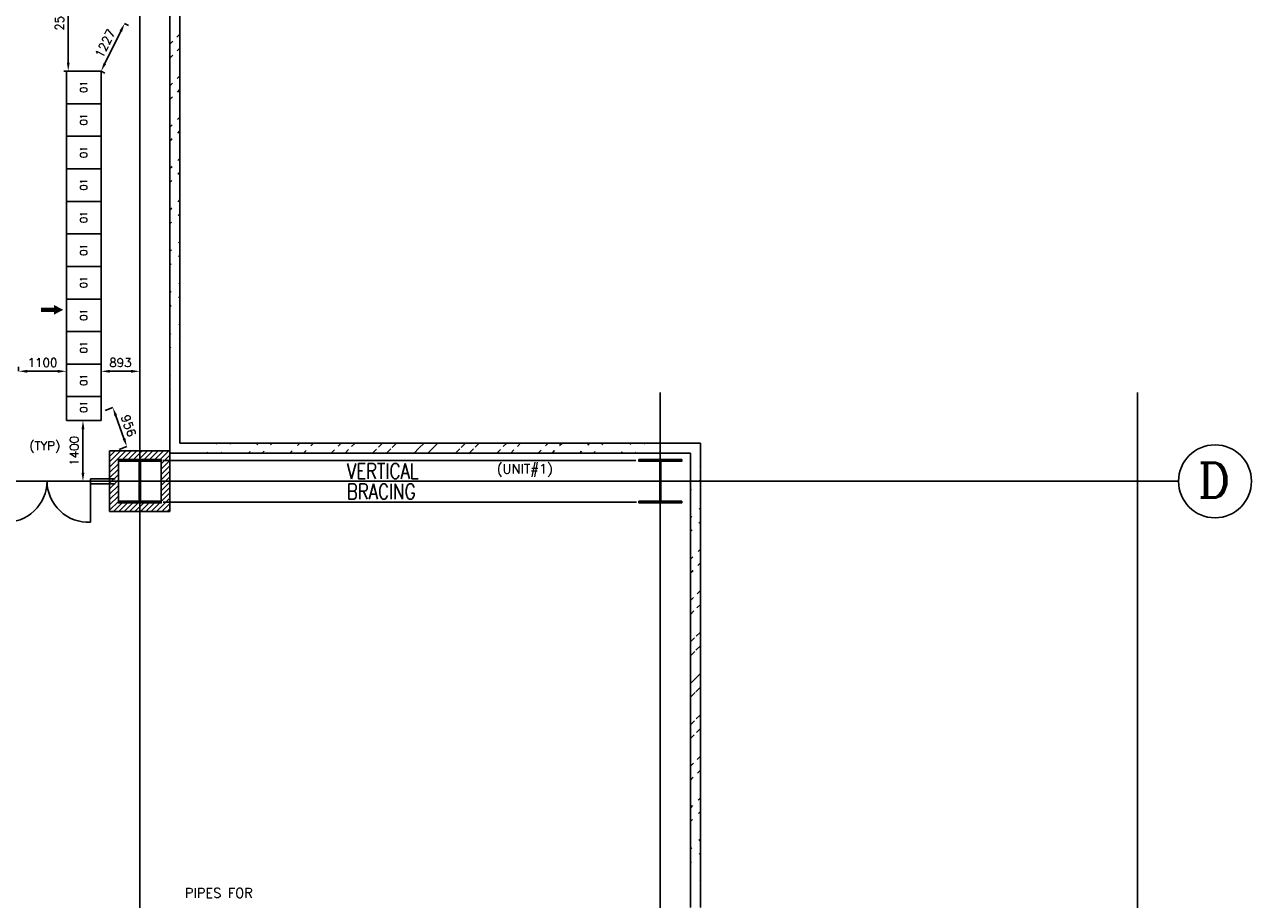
# Model space of a CAD drawing. Extents: x 361682 to 759535, y 756798 to 1113679.
# Tile 68 of 80: x 589712 to 617999, y 1066473 to 1086634. Entities that reach past the tile are written whole.
import ezdxf

# ---------------------------------------------------------------- set-up
doc = ezdxf.new("R2010")
doc.units = 0
doc.header["$LTSCALE"] = 700
doc.header["$MEASUREMENT"] = 0
doc.header["$PDMODE"] = 2
doc.header["$PDSIZE"] = -1
doc.linetypes.add('CENTER', pattern=[2, 1.25, -0.25, 0.25, -0.25])
doc.layers.get('0').update_dxf_attribs({"linetype": 'CONTINUOUS'})
doc.layers.get('DEFPOINTS').update_dxf_attribs({"linetype": 'CONTINUOUS'})
for name, color, linetype in [('BRACING', 7, 'CONTINUOUS'), ('CEN', 2, 'CENTER'), ('COL', 1, 'CONTINUOUS'), ('DIM', 4, 'CONTINUOUS'), ('GRID', 9, 'CONTINUOUS'), ('LAYOUT', 4, 'CONTINUOUS'), ('PH Plan', 7, 'CONTINUOUS'), ('PNL', 6, 'CONTINUOUS'), ('PNLDIM', 6, 'CONTINUOUS'), ('PNLTXT', 2, 'CONTINUOUS'), ('TEXT', 4, 'CONTINUOUS'), ('WALL', 7, 'CONTINUOUS')]:
    doc.layers.add(name, color=color, linetype=linetype)
doc.styles.add('ROMANC', font='romanc')
doc.styles.add('ROMANS', font='romans.shx')
doc.dimstyles.new('STANDARD$0', dxfattribs={"dimtxt": 200, "dimasz": 200, "dimexe": 0, "dimexo": 100, "dimgap": 100, "dimtad": 1, "dimdec": 0, "dimzin": 0, "dimdsep": 46, "dimtxsty": 'ROMANS', "dimcen": 0.09, "dimclrd": 256, "dimclre": 256, "dimclrt": 256, "dimadec": 0, "dimazin": 0, "dimtfac": 1, "dimtdec": 0, "dimtmove": 0, "dimatfit": 3, "dimfxl": 1, "dimtolj": 1, "dimtzin": 0, "dimlwd": -1, "dimlwe": -1, "dimarcsym": 0})
pattern_1 = [(45, (411404.2, 928384), (-477.297, 477.297), []), (45, (411722.4, 928384), (-477.297, 477.297), [])]

# ---------------------------------------------------------------- blocks, each defined once
blk = doc.blocks.new('*D382')
at = {"layer": 'DEFPOINTS', "color": 0, "transparency": 16777216}
for p in [(591112, 1077509), (590852, 1076109), (591059, 1076109)]:
    blk.add_point(p, dxfattribs=at)
at = {"layer": 'PNLDIM', "transparency": 16777216}
for p, q in [((591012, 1077509), (591059, 1077509)), ((591059, 1077309), (591059, 1076309)), ((590952, 1076109), (591059, 1076109))]:
    blk.add_line(p, q, dxfattribs=at)
for points in [[(591026, 1077309), (591093, 1077309), (591059, 1077509)], [(591026, 1076309), (591093, 1076309), (591059, 1076109)]]:
    blk.add_solid(points, dxfattribs=at)
at = {"layer": 'PNLDIM', "transparency": 16777216, "insert": (590859, 1076809), "char_height": 200, "attachment_point": 5, "rotation": 90, "style": 'ROMANS'}
blk.add_mtext('\\A1;1400', dxfattribs=at)
blk = doc.blocks.new('*D383')
at = {"layer": 'DEFPOINTS', "color": 0, "transparency": 16777216}
for p in [(591477, 1078644), (592370, 1078644), (592370, 1078344)]:
    blk.add_point(p, dxfattribs=at)
at = {"layer": 'PNLDIM', "transparency": 16777216}
for p, q in [((591477, 1078744), (591477, 1078644)), ((591677, 1078644), (592170, 1078644)), ((592370, 1078444), (592370, 1078644))]:
    blk.add_line(p, q, dxfattribs=at)
for points in [[(591677, 1078677), (591677, 1078610), (591477, 1078644)], [(592170, 1078677), (592170, 1078610), (592370, 1078644)]]:
    blk.add_solid(points, dxfattribs=at)
at = {"layer": 'PNLDIM', "transparency": 16777216, "insert": (591923, 1078844), "char_height": 200, "attachment_point": 5, "style": 'ROMANS'}
blk.add_mtext('\\A1;893', dxfattribs=at)
blk = doc.blocks.new('*D384')
at = {"layer": 'DEFPOINTS', "color": 0, "transparency": 16777216}
for p in [(589577, 1078644), (589577, 1078644), (590677, 1078644)]:
    blk.add_point(p, dxfattribs=at)
at = {"layer": 'PNLDIM', "transparency": 16777216}
for p, q in [((589577, 1078744), (589577, 1078644)), ((590477, 1078644), (589777, 1078644)), ((590677, 1078744), (590677, 1078644))]:
    blk.add_line(p, q, dxfattribs=at)
for points in [[(589777, 1078677), (589777, 1078610), (589577, 1078644)], [(590477, 1078677), (590477, 1078610), (590677, 1078644)]]:
    blk.add_solid(points, dxfattribs=at)
at = {"layer": 'PNLDIM', "transparency": 16777216, "insert": (590127, 1078844), "char_height": 200, "attachment_point": 5, "style": 'ROMANS'}
blk.add_mtext('\\A1;1100', dxfattribs=at)
blk = doc.blocks.new('*D395')
at = {"layer": 'DEFPOINTS', "color": 0, "transparency": 16777216}
for p in [(590470, 1088109), (590720, 1088109), (590720, 1085559)]:
    blk.add_point(p, dxfattribs=at)
at = {"layer": 'PNLDIM', "transparency": 16777216}
for p, q in [((590570, 1088109), (590720, 1088109)), ((590720, 1085759), (590720, 1087909)), ((590620, 1085559), (590720, 1085559))]:
    blk.add_line(p, q, dxfattribs=at)
for points in [[(590687, 1087909), (590753, 1087909), (590720, 1088109)], [(590687, 1085759), (590753, 1085759), (590720, 1085559)]]:
    blk.add_solid(points, dxfattribs=at)
at = {"layer": 'PNLDIM', "transparency": 16777216, "insert": (590520, 1086834), "char_height": 200, "attachment_point": 5, "rotation": 90, "style": 'ROMANS'}
blk.add_mtext('\\A1;2550', dxfattribs=at)
blk = doc.blocks.new('*D397')
at = {"layer": 'DEFPOINTS', "color": 0, "transparency": 16777216}
for p in [(591112, 1077509), (590852, 1076109), (591059, 1076109)]:
    blk.add_point(p, dxfattribs=at)
at = {"layer": 'PNLDIM', "transparency": 16777216}
for p, q in [((591012, 1077509), (591059, 1077509)), ((591059, 1077309), (591059, 1076309)), ((590952, 1076109), (591059, 1076109))]:
    blk.add_line(p, q, dxfattribs=at)
for points in [[(591026, 1077309), (591093, 1077309), (591059, 1077509)], [(591026, 1076309), (591093, 1076309), (591059, 1076109)]]:
    blk.add_solid(points, dxfattribs=at)
at = {"layer": 'PNLDIM', "transparency": 16777216, "insert": (590859, 1076809), "char_height": 200, "attachment_point": 5, "rotation": 90, "style": 'ROMANS'}
blk.add_mtext('\\A1;1400', dxfattribs=at)
blk = doc.blocks.new('*D398')
at = {"layer": 'DEFPOINTS', "color": 0, "transparency": 16777216}
for p in [(591749, 1077807), (591477, 1077709), (591800, 1076809)]:
    blk.add_point(p, dxfattribs=at)
at = {"layer": 'PNLDIM', "transparency": 16777216}
for p, q in [((591571, 1077743), (591749, 1077807)), ((592005, 1077095), (591817, 1077619)), ((591894, 1076843), (592072, 1076907))]:
    blk.add_line(p, q, dxfattribs=at)
for points in [[(591848, 1077630), (591786, 1077608), (591749, 1077807)], [(592036, 1077107), (591973, 1077084), (592072, 1076907)]]:
    blk.add_solid(points, dxfattribs=at)
at = {"layer": 'PNLDIM', "transparency": 16777216, "insert": (592112, 1077390), "char_height": 200, "attachment_point": 5, "rotation": 289.7425, "style": 'ROMANS'}
blk.add_mtext('\\A1;956', dxfattribs=at)
blk = doc.blocks.new('*D428')
at = {"layer": 'DEFPOINTS', "color": 0, "transparency": 16777216}
for p in [(592020, 1086659), (591477, 1085559), (591477, 1085559)]:
    blk.add_point(p, dxfattribs=at)
at = {"layer": 'PNLDIM', "transparency": 16777216}
for p, q in [((592110, 1086615), (592020, 1086659)), ((591931, 1086480), (591565, 1085739)), ((591567, 1085515), (591477, 1085559))]:
    blk.add_line(p, q, dxfattribs=at)
for points in [[(591902, 1086495), (591961, 1086465), (592020, 1086659)], [(591536, 1085753), (591595, 1085724), (591477, 1085559)]]:
    blk.add_solid(points, dxfattribs=at)
at = {"layer": 'PNLDIM', "transparency": 16777216, "insert": (591569, 1086198), "char_height": 200, "attachment_point": 5, "rotation": 63.7274, "style": 'ROMANS'}
blk.add_mtext('\\A1;1227', dxfattribs=at)
blk = doc.blocks.new('A$C459100B9')
at = {"layer": 'COL'}
h = blk.add_hatch(dxfattribs=at)
h.set_pattern_fill('ANSI31', color=256, scale=200, angle=180, style=0)
h.set_pattern_definition([(225, (-560004.63, -115195.517), (17.6776695, -17.6776695), [])])
h.paths.add_polyline_path([(495, 500), (0, 500), (0, 460), (14, 460), (495, 460)])
h.paths.add_polyline_path([(0, 500), (-495, 500), (-495, 460), (0, 460)])
h.paths.add_polyline_path([(14, 460), (0, 460), (0, 0), (14, 0)])
h.paths.add_polyline_path([(0, 460), (-14, 460), (-14, 0), (0, 0)])
h.paths.add_polyline_path([(14, 0), (0, 0), (0, -460), (14, -460)])
h.paths.add_polyline_path([(0, 0), (-14, 0), (-14, -460), (0, -460)])
h.paths.add_polyline_path([(495, -460), (0, -460), (0, -500), (495, -500)])
h.paths.add_polyline_path([(0, -460), (-14, -460), (-495, -460), (-495, -500), (0, -500)])
at = {"layer": 'CEN'}
for p, q in [((0, 500), (0, -500)), ((192, 0), (-192, 0))]:
    blk.add_line(p, q, dxfattribs=at)
at = {"layer": 'COL'}
for points in [[(-495, 500), (495, 500), (495, 460), (-495, 460)], [(-14, 460), (14, 460), (14, -460), (-14, -460)], [(-495, -460), (495, -460), (495, -500), (-495, -500)]]:
    blk.add_lwpolyline(points, close=True, dxfattribs=at)
blk = doc.blocks.new('A$C021D3BAE')
at = {"layer": 'DIM'}
blk.add_blockref('A$C459100B9', (0, 0), dxfattribs=at)

msp = doc.modelspace()

# ---------------------------------------------------------------- hatches: boundary and pattern name
h = msp.add_hatch()
h.set_pattern_fill('ANSI32', color=256, scale=1800, style=0)
h.set_pattern_definition(pattern_1)
edge = h.paths.add_edge_path()
edge.add_line((593065, 1076744.3), (593065, 1108744.3))
edge.add_line((593295, 1076974.3), (593295, 1108974.3))
h = msp.add_hatch()
h.set_pattern_fill('ANSI32', color=256, scale=1800, style=0)
h.set_pattern_definition([(45, (411194.2, 928399), (-477.297, 477.297), []), (45, (411512.4, 928399), (-477.297, 477.297), [])])
edge = h.paths.add_edge_path()
edge.add_line((593210, 1076989.3), (605085, 1076989.3))
edge.add_line((592980, 1076759.3), (604855, 1076759.3))
h = msp.add_hatch()
h.set_pattern_fill('ANSI32', color=256, scale=1800, style=0)
h.set_pattern_definition(pattern_1)
edge = h.paths.add_edge_path()
edge.add_line((605065, 1066289.3), (605065, 1076744.3))
edge.add_line((605295, 1066289.3), (605295, 1076974.3))
h = msp.add_hatch()
h.set_pattern_fill('ANSI31', color=6, scale=700, style=0)
h.set_pattern_definition([(45, (411194.2, 927383.97), (-61.871843, 61.871843), [])])
h.paths.add_polyline_path([(592140.4, 1076809.3), (591675, 1076809.3), (591675, 1076109.3), (591875, 1076109.3), (591875, 1076609.3), (592206, 1076609.3)])
h.paths.add_polyline_path([(592370, 1076809.3), (592140.4, 1076809.3), (592206, 1076609.3), (592370, 1076609.3)])
h.paths.add_polyline_path([(592980, 1076809.3), (592370, 1076809.3), (592370, 1076609.3), (592865, 1076609.3), (592865, 1076109.3), (593065, 1076109.3), (593065, 1076744.3), (592980, 1076744.3)])
h.paths.add_polyline_path([(593065, 1076809.3), (592980, 1076809.3), (592980, 1076744.3), (593065, 1076744.3)])
h.paths.add_polyline_path([(593065, 1076109.3), (592865, 1076109.3), (592865, 1075609.3), (592370, 1075609.3), (592370, 1075409.3), (593065, 1075409.3)])
h.paths.add_polyline_path([(592370, 1075609.3), (591875, 1075609.3), (591875, 1076109.3), (591675, 1076109.3), (591675, 1075409.3), (592370, 1075409.3)])

# ---------------------------------------------------------------- linework, layer by layer
at = {"color": 6}
for p, q in [((591675, 1076809.3), (591675, 1075409.3)), ((591675, 1076809.3), (593065, 1076809.3)), ((591875, 1076609.3), (591875, 1075609.3)), ((591875, 1076609.3), (592865, 1076609.3)), ((592865, 1076609.3), (592865, 1075609.3)), ((593065, 1076809.3), (593065, 1075409.3)), ((591875, 1075609.3), (592865, 1075609.3)), ((591675, 1075409.3), (593065, 1075409.3))]:
    msp.add_line(p, q, dxfattribs=at)
msp.add_circle((617158.6, 1076109.3), 840.3)
msp.add_circle((617158.6, 1076109.3), 840.3)
at = {"layer": 'BRACING', "const_width": 40}
for points in [[(592895.4, 1076589.3), (603810.8, 1076589.3)], [(592903.9, 1075629.3), (603823.2, 1075629.3)]]:
    msp.add_lwpolyline(points, dxfattribs=at)
at = {"layer": 'GRID'}
for p, q in [((592370, 1045284.8), (592370, 1110606.9)), ((604370, 1045284.8), (604370, 1078153.8)), ((615370, 1045284.8), (615370, 1078153.8)), ((616318.3, 1076109.3), (552570, 1076109.3))]:
    msp.add_line(p, q, dxfattribs=at)
at = {"layer": 'LAYOUT', "color": 6}
msp.add_line((591232.1, 1076166.8), (591232.1, 1075166.8), dxfattribs=at)
for centre, start, end in [((589279.8, 1076117.9), 267.12854, 359.48042), ((591184.4, 1076117.9), 180.51958, 272.87146)]:
    msp.add_arc(centre, 952.3, start, end, dxfattribs=at)
at = {"layer": 'PNL', "color": 2}
for p, q in [((590677, 1085559.3), (590677, 1077509.3)), ((591477, 1085559.3), (590677, 1085559.3)), ((591477, 1077509.3), (591477, 1085559.3)), ((591477, 1084809.3), (590677, 1084809.3)), ((591477, 1084059.3), (590677, 1084059.3)), ((591477, 1083309.3), (590677, 1083309.3)), ((591477, 1082559.3), (590677, 1082559.3)), ((591477, 1081809.3), (590677, 1081809.3)), ((590677, 1081809.3), (591277, 1081809.3)), ((591477, 1081059.3), (590677, 1081059.3)), ((591477, 1080309.3), (590677, 1080309.3)), ((591477, 1079559.3), (590677, 1079559.3)), ((591477, 1078809.3), (590677, 1078809.3)), ((591477, 1078059.3), (590677, 1078059.3)), ((591477, 1077509.3), (590677, 1077509.3))]:
    msp.add_line(p, q, dxfattribs=at)
at = {"layer": 'PNL', "color": 7, "const_width": 100}
msp.add_lwpolyline([(590390, 1080060.5), (590092.9, 1080060.5)], dxfattribs=at)
at = {"layer": 'PNL', "color": 7}
msp.add_lwpolyline([(590603.4, 1080060.5, 0, 225, 0), (590390, 1080060.5, 225, 225, 0)], format="xyseb", dxfattribs=at)
at = {"layer": 'WALL'}
for p, q in [((593295, 1076989.3), (593295, 1108989.3)), ((593065, 1076759.3), (593065, 1108759.3)), ((593295, 1076989.3), (605295, 1076989.3)), ((605295, 1066289.3), (605295, 1076989.3)), ((593065, 1076759.3), (605065, 1076759.3)), ((605065, 1066289.3), (605065, 1076759.3)), ((591800, 1076166.8), (591232.1, 1076166.8)), ((591232.1, 1076051.8), (591800, 1076051.8))]:
    msp.add_line(p, q, dxfattribs=at)

# ---------------------------------------------------------------- block references
for p in [(592370, 1076109.3), (592370, 1076109.3), (604370, 1076109.3)]:
    msp.add_blockref('A$C021D3BAE', p)

# ---------------------------------------------------------------- texts
at = {"layer": 'PH Plan', "color": 3, "style": 'ROMANS'}
msp.add_text('     (UNIT#1) ', height=220, dxfattribs=at).set_placement((599779.9, 1076284.8))
at = {"layer": 'PH Plan', "style": 'ROMANS'}
msp.add_text('PIPES FOR', height=220, dxfattribs=at).set_placement((593410, 1066512.7))
at = {"layer": 'PNLDIM', "color": 4, "lineweight": 25, "style": 'ROMANS'}
msp.add_text('(TYP)', height=200, dxfattribs=at).set_placement((589822.8, 1076828.5))
at = {"layer": 'PNLTXT', "color": 2, "style": 'ROMANS'}
for p in [(591155.9, 1085060.8), (591155.9, 1084310.8), (591155.9, 1083560.8), (591155.9, 1082810.8), (591155.9, 1082060.8), (591155.9, 1081310.8), (591155.9, 1080560.8), (591155.9, 1079810.8), (591155.9, 1079060.8), (591155.9, 1078310.8), (591155.9, 1077691.8)]:
    msp.add_text('01', height=160, rotation=90, dxfattribs=at).set_placement(p)
at = {"layer": 'TEXT', "style": 'ROMANC'}
msp.add_text('D', height=800, dxfattribs=at).set_placement((616760.9, 1075733.2))
at = {"layer": 'TEXT', "insert": (597144.5, 1076519.3), "char_height": 350, "width": 1838.557, "attachment_point": 1, "line_spacing_factor": 0.805714, "style": 'ROMANS'}
msp.add_mtext('{\\W0.8;VERTICAL BRACING}', dxfattribs=at)

# ---------------------------------------------------------------- dimensions: what is measured, and where the dimension line sits
at = {"layer": 'PNLDIM', "color": 7}
for base, p1, p2, angle, picture, middle in [((590720.1, 1088109.3), (590720.1, 1085559.3), (590470, 1088109.3), 90, '*D395', (590520.1, 1086834.3)), ((589577, 1078643.8), (590677, 1078643.8), (589577, 1078643.8), 180, '*D384', (590127, 1078843.8)), ((592370, 1078643.8), (591477, 1078643.8), (592370, 1078343.8), 180, '*D383', (591923.5, 1078843.8)), ((591059.2, 1076109.3), (591112.4, 1077509.3), (590852.2, 1076109.3), 90, '*D382', (590859.2, 1076809.3)), ((591059.2, 1076109.3), (591112.4, 1077509.3), (590852.2, 1076109.3), 90, '*D397', (590859.2, 1076809.3))]:
    dim = msp.add_linear_dim(base=base, p1=p1, p2=p2, angle=angle, dimstyle='STANDARD$0', override={"dimfxl": 0.5, "dimarcsym": 2}, dxfattribs=at)
    dim.commit()
    dim.dimension.update_dxf_attribs({"geometry": picture, "text_midpoint": middle})
dim = msp.add_aligned_dim(p1=(592020, 1086659.3), p2=(591477, 1085559.3), distance=0, dimstyle='STANDARD$0', override={"dimfxl": 0.5, "dimarcsym": 2}, dxfattribs=at)
dim.commit()
dim.dimension.update_dxf_attribs({"geometry": '*D428', "text_midpoint": (591569.1, 1086197.8)})
dim = msp.add_linear_dim(base=(591749.4, 1077807.1), p1=(591800, 1076809.3), p2=(591477, 1077709.3), angle=109.7425, dimstyle='STANDARD$0', override={"dimfxl": 0.5, "dimarcsym": 2}, dxfattribs=at)
dim.commit()
dim.dimension.update_dxf_attribs({"geometry": '*D398', "text_midpoint": (591923.4, 1077322.2), "dimtype": 161})

doc.saveas('drawing.dxf')
